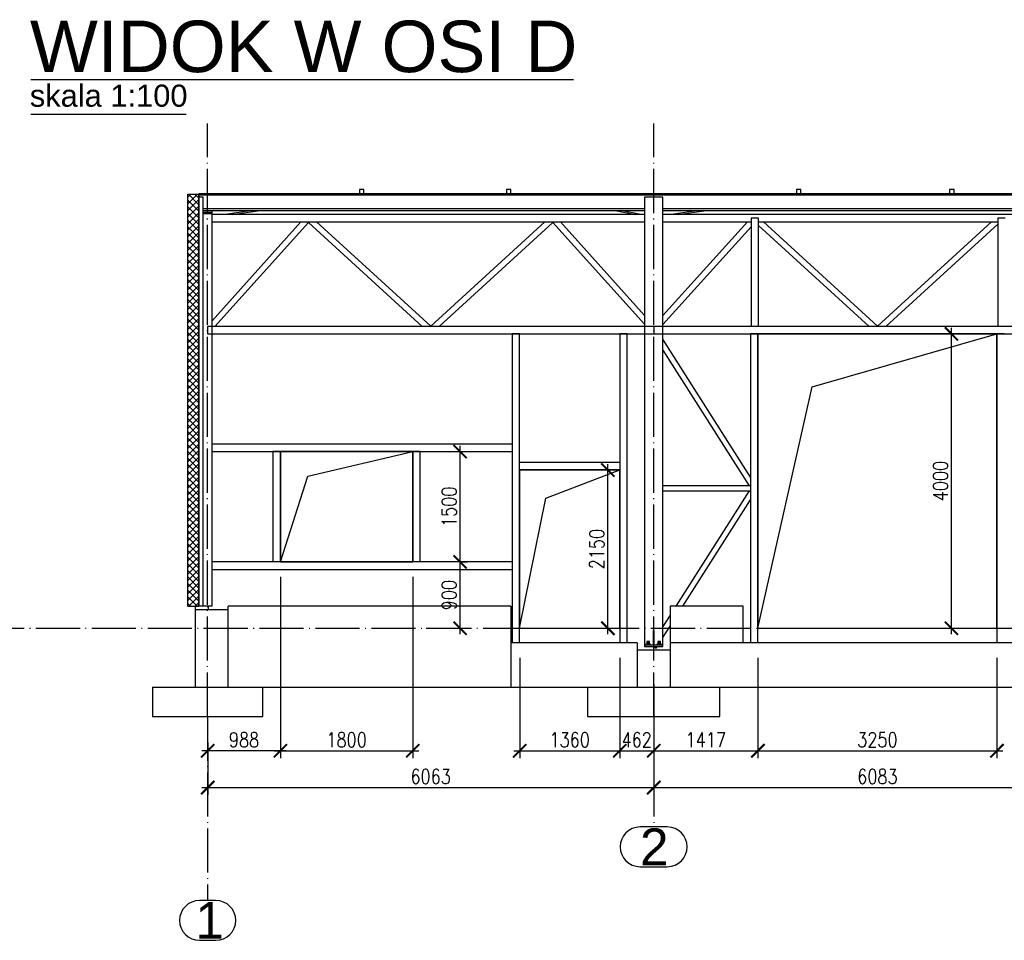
# Paper-space layout '_' of a CAD drawing. Header units: millimetres. Extents: x -84 to 662, y -65 to 409.
# Tile 5 of 8: x 214 to 348, y 148 to 274. Entities that reach past the tile are written whole.
import ezdxf

# ---------------------------------------------------------------- set-up
doc = ezdxf.new("R2010")
doc.units = ezdxf.units.MM
doc.linetypes.add('ACAD_ISO04W100', pattern=[30, 24, -3, 0, -3])
doc.layers.get('0').update_dxf_attribs({"linetype": 'CONTINUOUS'})
doc.layers.get('DEFPOINTS').update_dxf_attribs({"linetype": 'CONTINUOUS'})
doc.layers.add('0-AS', color=7, linetype='CONTINUOUS')
doc.styles.add('Arial', font='arial.ttf')
doc.styles.add('ArialUnderlined', font='arial.ttf', dxfattribs={"height": 7})
doc.styles.add('DIM', font='romans.shx', dxfattribs={"width": 0.8})
doc.dimstyles.new('DIM_100', dxfattribs={"dimtxt": 2, "dimasz": 1.8, "dimexe": 1, "dimexo": 2, "dimgap": 0.5, "dimtad": 1, "dimdec": 0, "dimlfac": 100, "dimzin": 12, "dimdsep": 46, "dimtxsty": 'DIM', "dimblk1": 'ARCHTICK', "dimblk2": 'ARCHTICK', "dimsah": 1, "dimcen": 1, "dimdle": 0.8, "dimclrd": 4, "dimclre": 4, "dimclrt": 3, "dimadec": 1, "dimazin": 0, "dimtfac": 1, "dimtdec": 0, "dimtmove": 0, "dimatfit": 3, "dimldrblk": 'ARCHTICK', "dimfxl": 0, "dimtolj": 1, "dimtzin": 0, "dimarcsym": 0})

# ---------------------------------------------------------------- blocks, each defined once
blk = doc.blocks.new('_ArchTick')
at = {"color": 0, "linetype": 'ByBlock', "const_width": 0.15}
blk.add_lwpolyline([(-0.5, -0.5), (0.5, 0.5)], dxfattribs=at)
blk = doc.blocks.new('*D111')
at = {"color": 4, "lineweight": -2}
for p, q in [((340.44, 190.03), (340.44, 231.63)), ((339.44, 230.83), (341.44, 230.83)), ((339.44, 190.83), (341.44, 190.83))]:
    blk.add_line(p, q, dxfattribs=at)
at = {"layer": 'DEFPOINTS', "color": 0}
for p in [(337.29, 230.83), (340.44, 230.83), (337.29, 190.83)]:
    blk.add_point(p, dxfattribs=at)
at = {"color": 4, "lineweight": -2, "xscale": 1.8, "yscale": 1.8, "zscale": 1.8}
for p, rotation in [((340.44, 230.83), 90), ((340.44, 190.83), 270)]:
    blk.add_blockref('_ArchTick', p, dxfattribs=dict(at, rotation=rotation))
at = {"color": 3, "insert": (338.94, 210.83), "char_height": 2, "attachment_point": 5, "rotation": 90, "style": 'DIM'}
blk.add_mtext('\\A1;4000', dxfattribs=at)
blk = doc.blocks.new('*D116')
at = {"color": 4, "lineweight": -2}
for p, q in [((281.75, 186.83), (281.75, 173.18)), ((295.35, 186.83), (295.35, 173.18)), ((280.95, 174.18), (296.15, 174.18))]:
    blk.add_line(p, q, dxfattribs=at)
at = {"layer": 'DEFPOINTS', "color": 0}
for p in [(281.75, 188.83), (295.35, 188.83), (295.35, 174.18)]:
    blk.add_point(p, dxfattribs=at)
at = {"color": 4, "lineweight": -2, "xscale": 1.8, "yscale": 1.8, "zscale": 1.8, "rotation": 180}
blk.add_blockref('_ArchTick', (281.75, 174.18), dxfattribs=at)
at = {"color": 4, "lineweight": -2, "xscale": 1.8, "yscale": 1.8, "zscale": 1.8}
blk.add_blockref('_ArchTick', (295.35, 174.18), dxfattribs=at)
at = {"color": 3, "insert": (288.55, 175.68), "char_height": 2, "attachment_point": 5, "style": 'DIM'}
blk.add_mtext('\\A1;1360', dxfattribs=at)
blk = doc.blocks.new('*D117')
at = {"color": 4, "lineweight": -2}
for p, q in [((314.13, 186.83), (314.13, 173.18)), ((299.97, 183.23), (299.97, 173.18)), ((299.17, 174.18), (314.93, 174.18))]:
    blk.add_line(p, q, dxfattribs=at)
at = {"layer": 'DEFPOINTS', "color": 0}
for p in [(314.13, 188.83), (299.97, 185.23), (314.13, 174.18)]:
    blk.add_point(p, dxfattribs=at)
at = {"color": 4, "lineweight": -2, "xscale": 1.8, "yscale": 1.8, "zscale": 1.8, "rotation": 180}
blk.add_blockref('_ArchTick', (299.97, 174.18), dxfattribs=at)
at = {"color": 4, "lineweight": -2, "xscale": 1.8, "yscale": 1.8, "zscale": 1.8}
blk.add_blockref('_ArchTick', (314.13, 174.18), dxfattribs=at)
at = {"color": 3, "insert": (307.05, 175.68), "char_height": 2, "attachment_point": 5, "style": 'DIM'}
blk.add_mtext('\\A1;1417', dxfattribs=at)
blk = doc.blocks.new('*D118')
at = {"color": 4, "lineweight": -2}
for p, q in [((314.13, 186.83), (314.13, 173.18)), ((346.63, 186.83), (346.63, 173.18)), ((313.33, 174.18), (347.43, 174.18))]:
    blk.add_line(p, q, dxfattribs=at)
at = {"layer": 'DEFPOINTS', "color": 0}
for p in [(314.13, 188.83), (346.63, 188.83), (346.63, 174.18)]:
    blk.add_point(p, dxfattribs=at)
at = {"color": 4, "lineweight": -2, "xscale": 1.8, "yscale": 1.8, "zscale": 1.8, "rotation": 180}
blk.add_blockref('_ArchTick', (314.13, 174.18), dxfattribs=at)
at = {"color": 4, "lineweight": -2, "xscale": 1.8, "yscale": 1.8, "zscale": 1.8}
blk.add_blockref('_ArchTick', (346.63, 174.18), dxfattribs=at)
at = {"color": 3, "insert": (330.38, 175.68), "char_height": 2, "attachment_point": 5, "style": 'DIM'}
blk.add_mtext('\\A1;3250', dxfattribs=at)
blk = doc.blocks.new('*D119')
at = {"color": 4, "lineweight": -2}
for p, q in [((295.35, 186.83), (295.35, 173.18)), ((299.97, 179.91), (299.97, 173.18)), ((294.55, 174.18), (300.77, 174.18))]:
    blk.add_line(p, q, dxfattribs=at)
at = {"layer": 'DEFPOINTS', "color": 0}
for p in [(295.35, 188.83), (299.97, 181.91), (299.97, 174.18)]:
    blk.add_point(p, dxfattribs=at)
at = {"color": 4, "lineweight": -2, "xscale": 1.8, "yscale": 1.8, "zscale": 1.8, "rotation": 180}
blk.add_blockref('_ArchTick', (295.35, 174.18), dxfattribs=at)
at = {"color": 4, "lineweight": -2, "xscale": 1.8, "yscale": 1.8, "zscale": 1.8}
blk.add_blockref('_ArchTick', (299.97, 174.18), dxfattribs=at)
at = {"color": 3, "insert": (297.66, 175.68), "char_height": 2, "attachment_point": 5, "style": 'DIM'}
blk.add_mtext('\\A1;462', dxfattribs=at)
blk = doc.blocks.new('*D128')
at = {"color": 4, "lineweight": -2}
for p, q in [((293.74, 190.03), (293.74, 213.13)), ((291.57, 212.33), (294.74, 212.33)), ((292.35, 190.83), (294.74, 190.83))]:
    blk.add_line(p, q, dxfattribs=at)
at = {"layer": 'DEFPOINTS', "color": 0}
for p in [(289.57, 212.33), (293.74, 212.33), (290.35, 190.83)]:
    blk.add_point(p, dxfattribs=at)
at = {"color": 4, "lineweight": -2, "xscale": 1.8, "yscale": 1.8, "zscale": 1.8}
for p, rotation in [((293.74, 212.33), 90), ((293.74, 190.83), 270)]:
    blk.add_blockref('_ArchTick', p, dxfattribs=dict(at, rotation=rotation))
at = {"color": 3, "insert": (292.24, 201.58), "char_height": 2, "attachment_point": 5, "rotation": 90, "style": 'DIM'}
blk.add_mtext('\\A1;2150', dxfattribs=at)
blk = doc.blocks.new('*D129')
at = {"color": 4, "lineweight": -2}
for p, q in [((273.65, 190.03), (273.65, 200.63)), ((273.86, 199.83), (274.65, 199.83)), ((269.06, 190.83), (274.65, 190.83))]:
    blk.add_line(p, q, dxfattribs=at)
at = {"layer": 'DEFPOINTS', "color": 0}
for p in [(271.86, 199.83), (273.65, 199.83), (267.06, 190.83)]:
    blk.add_point(p, dxfattribs=at)
at = {"color": 4, "lineweight": -2, "xscale": 1.8, "yscale": 1.8, "zscale": 1.8}
for p, rotation in [((273.65, 199.83), 90), ((273.65, 190.83), 270)]:
    blk.add_blockref('_ArchTick', p, dxfattribs=dict(at, rotation=rotation))
at = {"color": 3, "insert": (272.15, 195.33), "char_height": 2, "attachment_point": 5, "rotation": 90, "style": 'DIM'}
blk.add_mtext('\\A1;900', dxfattribs=at)
blk = doc.blocks.new('*D130')
at = {"color": 4, "lineweight": -2}
for p, q in [((273.65, 199.03), (273.65, 215.63)), ((273.6, 214.83), (274.65, 214.83)), ((273.86, 199.83), (274.65, 199.83))]:
    blk.add_line(p, q, dxfattribs=at)
at = {"layer": 'DEFPOINTS', "color": 0}
for p in [(271.6, 214.83, 1), (273.65, 214.83), (271.86, 199.83)]:
    blk.add_point(p, dxfattribs=at)
at = {"color": 4, "lineweight": -2, "xscale": 1.8, "yscale": 1.8, "zscale": 1.8}
for p, rotation in [((273.65, 214.83), 90), ((273.65, 199.83), 270)]:
    blk.add_blockref('_ArchTick', p, dxfattribs=dict(at, rotation=rotation))
at = {"color": 3, "insert": (272.15, 207.33), "char_height": 2, "attachment_point": 5, "rotation": 90, "style": 'DIM'}
blk.add_mtext('\\A1;1500', dxfattribs=at)
blk = doc.blocks.new('*D131')
at = {"color": 4, "lineweight": -2}
for p, q in [((249.22, 197.83), (249.22, 173.18)), ((267.22, 197.83), (267.22, 173.18)), ((248.42, 174.18), (268.02, 174.18))]:
    blk.add_line(p, q, dxfattribs=at)
at = {"layer": 'DEFPOINTS', "color": 0}
for p in [(249.22, 199.83, 1), (267.22, 199.83), (267.22, 174.18)]:
    blk.add_point(p, dxfattribs=at)
at = {"color": 4, "lineweight": -2, "xscale": 1.8, "yscale": 1.8, "zscale": 1.8, "rotation": 180}
blk.add_blockref('_ArchTick', (249.22, 174.18), dxfattribs=at)
at = {"color": 4, "lineweight": -2, "xscale": 1.8, "yscale": 1.8, "zscale": 1.8}
blk.add_blockref('_ArchTick', (267.22, 174.18), dxfattribs=at)
at = {"color": 3, "insert": (258.22, 175.68), "char_height": 2, "attachment_point": 5, "style": 'DIM'}
blk.add_mtext('\\A1;1800', dxfattribs=at)
blk = doc.blocks.new('*D132')
at = {"color": 4, "lineweight": -2}
for p, q in [((249.22, 176.81), (249.22, 173.18)), ((250.02, 174.18), (238.54, 174.18)), ((239.34, 175.3), (239.34, 173.18))]:
    blk.add_line(p, q, dxfattribs=at)
at = {"layer": 'DEFPOINTS', "color": 0}
for p in [(249.22, 178.81), (239.34, 177.3), (239.34, 174.18)]:
    blk.add_point(p, dxfattribs=at)
at = {"color": 4, "lineweight": -2, "xscale": 1.8, "yscale": 1.8, "zscale": 1.8, "rotation": 180}
blk.add_blockref('_ArchTick', (239.34, 174.18), dxfattribs=at)
at = {"color": 4, "lineweight": -2, "xscale": 1.8, "yscale": 1.8, "zscale": 1.8}
blk.add_blockref('_ArchTick', (249.22, 174.18), dxfattribs=at)
at = {"color": 3, "insert": (244.28, 175.68), "char_height": 2, "attachment_point": 5, "style": 'DIM'}
blk.add_mtext('\\A1;988', dxfattribs=at)
blk = doc.blocks.new('*D133')
at = {"color": 4, "lineweight": -2}
for p, q in [((239.34, 175.3), (239.34, 168.18)), ((299.97, 175.3), (299.97, 168.18)), ((238.54, 169.18), (300.77, 169.18))]:
    blk.add_line(p, q, dxfattribs=at)
at = {"layer": 'DEFPOINTS', "color": 0}
for p in [(239.34, 177.3), (299.97, 177.3), (299.97, 169.18)]:
    blk.add_point(p, dxfattribs=at)
at = {"color": 4, "lineweight": -2, "xscale": 1.8, "yscale": 1.8, "zscale": 1.8, "rotation": 180}
blk.add_blockref('_ArchTick', (239.34, 169.18), dxfattribs=at)
at = {"color": 4, "lineweight": -2, "xscale": 1.8, "yscale": 1.8, "zscale": 1.8}
blk.add_blockref('_ArchTick', (299.97, 169.18), dxfattribs=at)
at = {"color": 3, "insert": (269.65, 170.68), "char_height": 2, "attachment_point": 5, "style": 'DIM'}
blk.add_mtext('\\A1;6063', dxfattribs=at)
blk = doc.blocks.new('*D134')
at = {"color": 4, "lineweight": -2}
for p, q in [((299.97, 175.3), (299.97, 168.18)), ((360.8, 174.84), (360.8, 168.18)), ((299.17, 169.18), (361.6, 169.18))]:
    blk.add_line(p, q, dxfattribs=at)
at = {"layer": 'DEFPOINTS', "color": 0}
for p in [(299.97, 177.3), (360.8, 176.84), (360.8, 169.18)]:
    blk.add_point(p, dxfattribs=at)
at = {"color": 4, "lineweight": -2, "xscale": 1.8, "yscale": 1.8, "zscale": 1.8, "rotation": 180}
blk.add_blockref('_ArchTick', (299.97, 169.18), dxfattribs=at)
at = {"color": 4, "lineweight": -2, "xscale": 1.8, "yscale": 1.8, "zscale": 1.8}
blk.add_blockref('_ArchTick', (360.8, 169.18), dxfattribs=at)
at = {"color": 3, "insert": (330.38, 170.68), "char_height": 2, "attachment_point": 5, "style": 'DIM'}
blk.add_mtext('\\A1;6083', dxfattribs=at)

psp = doc.layouts.new('_')

# ---------------------------------------------------------------- hatches: boundary and pattern name
h = psp.add_hatch()
h.set_pattern_fill('ANSI37', color=4, scale=0.2)
h.set_pattern_definition([(45, (559.72367, 137.8252), (-0.4490128, 0.4490128), []), (135, (559.72367, 137.8252), (-0.4490128, -0.4490128), [])])
h.paths.add_polyline_path([(238.136, 249.802), (236.636, 249.802), (236.636, 193.831), (238.136, 193.831)])

# ---------------------------------------------------------------- linework, layer by layer
at = {"color": 4}
for p, q in [((236.636, 193.831), (236.636, 249.802, -14355.214)), ((236.636, 249.802), (238.136, 249.802)), ((238.136, 193.831), (238.136, 249.802)), ((321.503, 223.639), (346.631, 230.831)), ((314.131, 190.831), (321.503, 223.639)), ((252.952, 211.494), (267.216, 214.827)), ((249.216, 199.831, 1), (252.952, 211.494)), ((285.31, 208.484), (295.346, 212.331)), ((281.746, 190.831), (285.31, 208.484)), ((236.636, 193.831), (238.136, 193.831))]:
    psp.add_line(p, q, dxfattribs=at)
for points in [[(314.131, 190.831), (346.631, 190.831), (346.631, 230.831), (314.131, 230.831)], [(249.216, 199.831), (267.216, 199.831), (267.216, 214.827), (249.216, 214.827)], [(281.746, 190.831), (295.346, 190.831), (295.346, 212.331), (281.746, 212.331)]]:
    psp.add_lwpolyline(points, close=True, dxfattribs=at)
at = {"layer": '0-AS', "color": 2}
psp.add_line((215.295, 265.385), (289.082, 265.385), dxfattribs=at)
at = {"layer": '0-AS', "color": 3}
psp.add_line((215.295, 260.685), (236.402, 260.685), dxfattribs=at)
at = {"layer": '0-AS', "color": 1, "linetype": 'ACAD_ISO04W100', "ltscale": 0.25}
for p, q in [((239.336, 178.831), (239.336, 259.392)), ((299.966, 178.831), (299.966, 259.392)), ((193.187, 190.831), (662.4, 190.831)), ((239.336, 190.831), (239.336, 190.831)), ((299.966, 190.831), (299.966, 190.831)), ((239.336, 178.831), (239.336, 153.831)), ((299.966, 178.831), (299.966, 163.831))]:
    psp.add_line(p, q, dxfattribs=at)
at = {"layer": '0-AS', "color": 145, "linetype": 'Continuous', "ltscale": 0.25}
for p, q in [((260.566, 250.452), (259.966, 250.452)), ((259.966, 250.452), (259.966, 249.86)), ((260.566, 249.86), (260.566, 250.452)), ((280.566, 250.452), (279.966, 250.452)), ((279.966, 250.452), (279.966, 249.86)), ((280.566, 249.86), (280.566, 250.452)), ((319.966, 250.452), (319.366, 250.452)), ((319.366, 250.452), (319.366, 249.86)), ((319.966, 249.86), (319.966, 250.452)), ((340.796, 250.452), (340.196, 250.452)), ((340.196, 250.452), (340.196, 249.86)), ((340.796, 249.86), (340.796, 250.452)), ((605.116, 249.86), (238.136, 249.86)), ((238.136, 249.86), (238.136, 249.684)), ((605.116, 249.684), (238.136, 249.684)), ((238.136, 249.684), (238.136, 247.8)), ((238.736, 249.391), (238.136, 249.391)), ((238.136, 249.391), (238.136, 193.831)), ((238.736, 193.831), (238.736, 249.391)), ((238.136, 247.8), (238.136, 247.795)), ((238.136, 247.795), (238.136, 247.602)), ((298.716, 247.8), (238.736, 247.8)), ((298.716, 247.795), (238.736, 247.795)), ((359.546, 247.8), (301.216, 247.8)), ((359.546, 247.795), (301.216, 247.795)), ((238.736, 247.602), (298.716, 247.602)), ((239.936, 247.177), (238.736, 247.177)), ((238.736, 193.831), (238.736, 247.177)), ((239.936, 247.177), (239.936, 247.201)), ((239.936, 193.831), (239.936, 247.177)), ((298.716, 247.031), (239.936, 247.031)), ((245.447, 247.602), (241.697, 247.031)), ((242.712, 247.031), (246.462, 247.602)), ((294.721, 247.602), (297.481, 247.031)), ((298.228, 247.031), (295.468, 247.602)), ((301.216, 247.602), (359.546, 247.602)), ((359.546, 247.031), (301.216, 247.031)), ((306.097, 247.602), (302.335, 247.031)), ((303.353, 247.031), (307.115, 247.602)), ((314.231, 246.531), (313.231, 246.531)), ((313.231, 246.531), (313.231, 231.831)), ((314.231, 231.831), (314.231, 246.531)), ((347.731, 246.531), (346.731, 246.531)), ((346.731, 246.531), (346.731, 231.831)), ((239.936, 246.031), (298.716, 246.031)), ((252.014, 246.031), (239.936, 232.596)), ((240.323, 231.831), (253.029, 245.963)), ((252.955, 246.031), (253.029, 245.963)), ((253.029, 245.963), (253.089, 246.031)), ((253.029, 245.963), (268.51, 231.831)), ((269.651, 231.872), (254.142, 246.031)), ((285.16, 246.031), (269.651, 231.872)), ((270.792, 231.831), (286.273, 245.963)), ((286.213, 246.031), (286.273, 245.963)), ((286.273, 245.963), (286.347, 246.031)), ((286.273, 245.963), (298.716, 232.123)), ((298.716, 233.319), (287.288, 246.031)), ((301.216, 246.031), (313.231, 246.031)), ((312.739, 246.031), (301.216, 233.307)), ((301.216, 232.115), (313.231, 245.383)), ((314.231, 246.031), (346.731, 246.031)), ((314.231, 245.532), (329.24, 231.831)), ((330.381, 231.872), (314.872, 246.031)), ((345.89, 246.031), (330.381, 231.872)), ((331.522, 231.831), (346.731, 245.715)), ((299.966, 231.831), (239.336, 231.831)), ((239.336, 231.831), (239.336, 230.831)), ((269.651, 231.872), (269.605, 231.831)), ((269.697, 231.831), (269.651, 231.872)), ((299.966, 231.831), (299.966, 230.831)), ((360.796, 231.831), (299.966, 231.831)), ((299.966, 231.831), (299.966, 230.831)), ((330.381, 231.872), (330.335, 231.831)), ((330.427, 231.831), (330.381, 231.872)), ((239.336, 230.831), (299.966, 230.831)), ((281.746, 230.831), (280.746, 230.831)), ((280.746, 230.831), (280.746, 188.831)), ((281.746, 188.831), (281.746, 230.831)), ((296.346, 230.831), (295.346, 230.831)), ((295.346, 230.831), (295.346, 188.831)), ((296.346, 188.831), (296.346, 230.831)), ((299.966, 230.831), (360.796, 230.831)), ((314.131, 230.831), (313.131, 230.831)), ((313.131, 230.831), (313.131, 188.831)), ((314.131, 188.831), (314.131, 230.831)), ((347.631, 230.831), (346.631, 230.831)), ((346.631, 230.831), (346.631, 188.831)), ((313.131, 211.363), (301.216, 230.109)), ((301.216, 228.618), (312.935, 210.181)), ((280.746, 215.831), (239.936, 215.831)), ((239.936, 214.831), (239.936, 215.831)), ((280.746, 215.831), (280.746, 214.831)), ((239.936, 214.831), (280.746, 214.831)), ((249.216, 214.827), (248.216, 214.827)), ((248.216, 214.827), (248.216, 199.831)), ((249.216, 199.831), (249.216, 214.827)), ((268.216, 214.827), (267.216, 214.827)), ((267.216, 214.827), (267.216, 199.831)), ((268.216, 199.831), (268.216, 214.827)), ((295.346, 213.331), (281.746, 213.331)), ((281.746, 212.331), (281.746, 213.331)), ((295.346, 213.331), (295.346, 212.331)), ((281.746, 212.331), (295.346, 212.331)), ((313.131, 210.181), (301.216, 210.181)), ((301.216, 209.481), (313.131, 209.481)), ((312.935, 209.481), (302.988, 193.831)), ((303.936, 193.831), (313.131, 208.298)), ((280.746, 199.831), (239.936, 199.831)), ((239.936, 198.831), (239.936, 199.831)), ((249.216, 199.831), (248.216, 199.831)), ((268.216, 199.831), (267.216, 199.831)), ((280.746, 199.831), (280.746, 198.831)), ((239.936, 198.831), (280.746, 198.831)), ((238.736, 193.831), (238.136, 193.831)), ((239.936, 193.831), (238.736, 193.831)), ((302.216, 192.616), (301.216, 191.043)), ((301.216, 189.552), (302.216, 191.125)), ((299.966, 188.331), (300.304, 188.116)), ((300.304, 188.116), (300.44, 188.331))]:
    psp.add_line(p, q, dxfattribs=at)
at = {"layer": '0-AS', "color": 30, "linetype": 'Continuous', "ltscale": 0.25}
for p, q in [((301.216, 249.396), (298.716, 249.396)), ((298.716, 249.396), (298.716, 188.531)), ((301.216, 188.531), (301.216, 249.396)), ((239.936, 247.297), (238.736, 247.297)), ((238.736, 247.201), (239.936, 247.201)), ((239.936, 247.297), (239.936, 247.602)), ((239.936, 247.201), (239.936, 247.297)), ((300.016, 190.531), (299.916, 190.531)), ((299.916, 190.531), (299.916, 189.031)), ((300.016, 189.031), (300.016, 190.531)), ((299.916, 189.031), (300.016, 189.031)), ((299.916, 189.031), (299.916, 188.531)), ((300.016, 188.531), (300.016, 189.031)), ((301.216, 188.531), (298.716, 188.531)), ((298.716, 188.531), (298.716, 188.331)), ((298.716, 188.331), (301.216, 188.331)), ((299.566, 188.631), (298.866, 188.631)), ((298.866, 188.631), (298.866, 188.531)), ((299.566, 188.531), (299.566, 188.631)), ((300.016, 188.531), (299.916, 188.531)), ((301.066, 188.631), (300.366, 188.631)), ((300.366, 188.631), (300.366, 188.531)), ((301.066, 188.531), (301.066, 188.631)), ((301.216, 188.331), (301.216, 188.531))]:
    psp.add_line(p, q, dxfattribs=at)
at = {"layer": '0-AS', "color": 3, "linetype": 'Continuous', "ltscale": 0.25}
for p, q in [((238.136, 193.831), (237.636, 193.831)), ((237.636, 193.831), (237.636, 193.331)), ((242.136, 193.331), (237.636, 193.331)), ((237.636, 193.331), (237.636, 182.831)), ((239.436, 193.331), (239.436, 193.831)), ((280.546, 193.831), (242.136, 193.831)), ((242.136, 182.831), (242.136, 193.831)), ((242.136, 182.831), (242.136, 193.331)), ((280.546, 193.831), (280.546, 182.831)), ((312.131, 193.831), (302.216, 193.831)), ((302.216, 193.831), (302.216, 188.831)), ((312.131, 188.831), (312.131, 193.831)), ((297.716, 188.831), (280.546, 188.831)), ((280.546, 188.831), (280.546, 182.831)), ((297.716, 188.831), (297.716, 187.831)), ((358.546, 188.831), (302.216, 188.831)), ((302.216, 188.831), (302.216, 187.831)), ((312.131, 188.831), (302.216, 188.831)), ((302.216, 187.831), (297.716, 187.831)), ((297.716, 187.831), (297.716, 182.831)), ((302.216, 187.831), (302.216, 182.831)), ((231.836, 182.831), (246.836, 182.831)), ((231.836, 182.831), (231.836, 178.831)), ((246.836, 182.831), (280.546, 182.831)), ((246.836, 178.831), (246.836, 182.831)), ((280.546, 182.831), (290.966, 182.831)), ((290.966, 182.831), (308.966, 182.831)), ((290.966, 182.831), (290.966, 178.831)), ((308.966, 182.831), (351.796, 182.831)), ((308.966, 178.831), (308.966, 182.831)), ((231.836, 178.831), (246.836, 178.831)), ((290.966, 178.831), (308.966, 178.831))]:
    psp.add_line(p, q, dxfattribs=at)
at = {"layer": '0-AS', "color": 7, "linetype": 'Continuous', "ltscale": 0.25}
for p, q in [((299.134, 189.021), (299.051, 189.021)), ((299.051, 189.021), (299.051, 188.841)), ((299.134, 188.841), (299.051, 188.841)), ((299.051, 188.841), (299.051, 188.661)), ((299.134, 188.841), (299.051, 188.841)), ((299.298, 189.021), (299.134, 189.021)), ((299.134, 188.841), (299.134, 189.021)), ((299.298, 188.841), (299.134, 188.841)), ((299.134, 188.661), (299.134, 188.841)), ((299.298, 188.841), (299.134, 188.841)), ((299.381, 189.021), (299.298, 189.021)), ((299.298, 188.841), (299.298, 189.021)), ((299.381, 188.841), (299.298, 188.841)), ((299.298, 188.661), (299.298, 188.841)), ((299.381, 188.841), (299.298, 188.841)), ((299.381, 188.841), (299.381, 189.021)), ((299.381, 188.661), (299.381, 188.841)), ((300.634, 189.021), (300.551, 189.021)), ((300.551, 189.021), (300.551, 188.841)), ((300.634, 188.841), (300.551, 188.841)), ((300.551, 188.841), (300.551, 188.661)), ((300.634, 188.841), (300.551, 188.841)), ((300.798, 189.021), (300.634, 189.021)), ((300.634, 188.841), (300.634, 189.021)), ((300.798, 188.841), (300.634, 188.841)), ((300.634, 188.661), (300.634, 188.841)), ((300.716, 188.841), (300.634, 188.841)), ((300.798, 188.841), (300.716, 188.841)), ((300.881, 189.021), (300.798, 189.021)), ((300.798, 188.841), (300.798, 189.021)), ((300.881, 188.841), (300.798, 188.841)), ((300.798, 188.661), (300.798, 188.841)), ((300.881, 188.841), (300.798, 188.841)), ((300.881, 188.841), (300.881, 189.021)), ((300.881, 188.661), (300.881, 188.841)), ((299.056, 188.661), (299.031, 188.661)), ((299.031, 188.661), (299.031, 188.631)), ((299.124, 188.661), (299.056, 188.661)), ((299.056, 188.631), (299.056, 188.661)), ((299.216, 188.661), (299.124, 188.661)), ((299.124, 188.661), (299.124, 188.631)), ((299.309, 188.661), (299.216, 188.661)), ((299.216, 188.631), (299.216, 188.661)), ((299.376, 188.661), (299.309, 188.661)), ((299.309, 188.631), (299.309, 188.661)), ((299.401, 188.661), (299.376, 188.661)), ((299.376, 188.631), (299.376, 188.661)), ((299.401, 188.631), (299.401, 188.661)), ((300.556, 188.661), (300.531, 188.661)), ((300.531, 188.661), (300.531, 188.631)), ((300.624, 188.661), (300.556, 188.661)), ((300.556, 188.631), (300.556, 188.661)), ((300.716, 188.661), (300.624, 188.661)), ((300.624, 188.661), (300.624, 188.631)), ((300.809, 188.661), (300.716, 188.661)), ((300.716, 188.631), (300.716, 188.661)), ((300.876, 188.661), (300.809, 188.661)), ((300.809, 188.631), (300.809, 188.661)), ((300.901, 188.661), (300.876, 188.661)), ((300.876, 188.631), (300.876, 188.661)), ((300.901, 188.631), (300.901, 188.661))]:
    psp.add_line(p, q, dxfattribs=at)
at = {"layer": '0-AS', "color": 2, "linetype": 'Continuous', "ltscale": 0.25}
for p, q in [((301.822, 163.831), (298.11, 163.831)), ((298.11, 158.431), (301.822, 158.431)), ((240.457, 153.831), (238.215, 153.831)), ((238.215, 148.431), (240.457, 148.431))]:
    psp.add_line(p, q, dxfattribs=at)
at = {"layer": '0-AS', "color": 145, "linetype": 'Continuous', "ltscale": 0.25, "extrusion": (0, -0.621254, 0.783609)}
psp.add_arc((239.336, 151.887, -120.418), 0.08, 180, 0, dxfattribs=at)
at = {"layer": '0-AS', "color": 2, "linetype": 'Continuous', "ltscale": 0.25}
for centre, start, end in [((298.11, 161.131), 90, 270), ((301.822, 161.131), 270, 90), ((238.215, 151.131), 90, 270), ((240.457, 151.131), 270, 90)]:
    psp.add_arc(centre, 2.7, start, end, dxfattribs=at)

# ---------------------------------------------------------------- texts
at = {"layer": '0-AS', "color": 2}
for s, height, style, p in [('WIDOK W OSI D', 7, 'ArialUnderlined', (215.176, 266.385)), ('2', 5, 'Arial', (298.106, 158.631)), ('1', 5, 'Arial', (237.655, 148.631))]:
    psp.add_text(s, height=height, dxfattribs=dict(at, style=style)).set_placement(p)
at = {"layer": '0-AS', "color": 3, "style": 'ArialUnderlined'}
psp.add_text('skala 1:100', height=3, dxfattribs=at).set_placement((215.166, 261.685))

# ---------------------------------------------------------------- dimensions: what is measured, and where the dimension line sits
at = {"color": 4}
for base, p1, p2, override, picture, middle in [((340.439, 230.831), (337.291, 190.831), (337.291, 230.831), {"dimfxlon": 1}, '*D111', (338.939, 210.831)), ((273.655, 214.831), (271.86, 199.831), (271.599, 214.831, 1), {"dimtmove": 1}, '*D130', (272.155, 207.331))]:
    dim = psp.add_linear_dim(base=base, p1=p1, p2=p2, angle=90, dimstyle='DIM_100', override=override, dxfattribs=at)
    dim.commit()
    dim.dimension.update_dxf_attribs({"geometry": picture, "text_midpoint": middle})
for base, p1, p2, picture, middle in [((293.738, 212.331), (290.352, 190.831), (289.567, 212.331), '*D128', (292.238, 201.581)), ((273.655, 199.831), (267.065, 190.831), (271.86, 199.831), '*D129', (272.155, 195.331))]:
    dim = psp.add_linear_dim(base=base, p1=p1, p2=p2, angle=90, dimstyle='DIM_100', dxfattribs=at)
    dim.commit()
    dim.dimension.update_dxf_attribs({"geometry": picture, "text_midpoint": middle})
for base, p1, p2, picture, middle in [((267.216, 174.175), (249.216, 199.831, 1), (267.216, 199.831), '*D131', (258.216, 175.675)), ((295.346, 174.175), (281.746, 188.831), (295.346, 188.831), '*D116', (288.546, 175.675)), ((239.336, 174.175), (249.216, 178.807), (239.336, 177.301), '*D132', (244.276, 175.675)), ((299.966, 169.175), (239.336, 177.301), (299.966, 177.301), '*D133', (269.651, 170.675))]:
    dim = psp.add_linear_dim(base=base, p1=p1, p2=p2, dimstyle='DIM_100', dxfattribs=at)
    dim.commit()
    dim.dimension.update_dxf_attribs({"geometry": picture, "text_midpoint": middle})
dim = psp.add_linear_dim(base=(299.966, 174.175), p1=(295.346, 188.831), p2=(299.966, 181.909), dimstyle='DIM_100', override={"dimtmove": 1}, dxfattribs=at)
dim.commit()
dim.dimension.update_dxf_attribs({"geometry": '*D119', "text_midpoint": (297.656, 174.175), "dimtype": 160})
for base, p1, p2, picture, middle in [((314.13102, 174.17507), (299.96601, 185.22574), (314.13102, 188.83058), '*D117', (307.04852, 175.67507)), ((346.631, 174.175), (314.131, 188.831), (346.631, 188.831), '*D118', (330.381, 175.675)), ((360.796, 169.175), (299.966, 177.301), (360.796, 176.838), '*D134', (330.381, 170.675))]:
    dim = psp.add_linear_dim(base=base, p1=p1, p2=p2, dimstyle='DIM_100', override={"dimtmove": 1}, dxfattribs=at)
    dim.commit()
    dim.dimension.update_dxf_attribs({"geometry": picture, "text_midpoint": middle})

doc.saveas('drawing.dxf')
